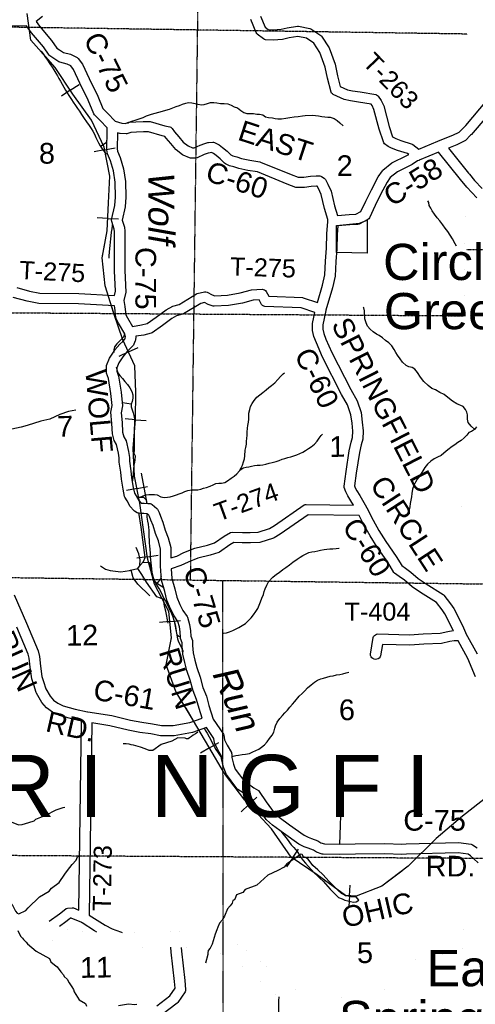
# Model space of a CAD drawing. Header units: feet. Extents: x -155 to 2562643, y -56 to 364810.
# Tile 75 of 121: x 2445731 to 2454557, y 287517 to 306571. Entities that reach past the tile are written whole.
import ezdxf
from ezdxf.enums import TextEntityAlignment as Align

# ---------------------------------------------------------------- set-up
doc = ezdxf.new("R2010")
doc.units = ezdxf.units.FT
doc.header["$MEASUREMENT"] = 0
for name, pattern in [('HIDDEN', [0.375, 0.25, -0.125]), ('HIDDEN2', [0.1875, 0.125, -0.0625]), ('water', [0])]:
    doc.linetypes.add(name, pattern=pattern)
for name, color, linetype in [('COUNTY-RD', 7, 'Continuous'), ('CR-TEXT', 7, 'Continuous'), ('HTEXT', 3, 'Continuous'), ('INCORPORATED', 3, 'Continuous'), ('MTEXT', 2, 'Continuous'), ('RAILROAD', 6, 'Continuous'), ('SECTION', 8, 'HIDDEN2'), ('SECTION-TEXT', 8, 'Continuous'), ('STATE-RT', 2, 'Continuous'), ('STREET-RURAL', 14, 'Continuous'), ('TOWNSHIP', 9, 'HIDDEN'), ('TR-TEXT', 6, 'Continuous'), ('TWP-RD', 6, 'Continuous'), ('WATER-TEXT', 1, 'Continuous'), ('WATERWAY', 14, 'water')]:
    doc.layers.add(name, color=color, linetype=linetype)
doc.styles.add('ARIAL', font='arial.ttf')

msp = doc.modelspace()

# ---------------------------------------------------------------- linework, layer by layer
at = {"layer": 'COUNTY-RD'}
for points in [[(2446174.06, 306632.95), (2446047.83, 306532.96), (2446116.34, 306443.16), (2446349.08, 306166.02), (2446452.13, 306021.39), (2446505.5, 305985.26), (2446580.34, 305936.34), (2446716.45, 305900.9), (2446845.75, 305839.39), (2446865.52, 305822.7), (2446945.88, 305708.27), (2447076.77, 305431.25), (2447243.04, 305093.14), (2447339.61, 304851.58), (2447434.21, 304762.3), (2447577.58, 304606.76), (2447709.36, 304567.26), (2447775.93, 304563.07), (2447846.1, 304584.48), (2447978.94, 304596.09), (2448125.94, 304601.18), (2448246.85, 304599.32), (2448259.51, 304597.5), (2448539.51, 304519.72), (2448639.28, 304495.81), (2448656.29, 304488.19), (2448671.59, 304477.57), (2448684.67, 304464.3), (2448727.3, 304400.98), (2448812.14, 304306.13), (2448898.61, 304200.88), (2448993.48, 304127.64), (2449076.55, 304091.83), (2449113.51, 304089.81), (2449227.75, 304143.92), (2449318.6, 304176.36), (2449378.72, 304193.91), (2449390.29, 304195.86), (2449472.09, 304199.95), (2449488.09, 304198.17), (2449503.59, 304193.86), (2449582.61, 304157.45), (2449592.18, 304151.67), (2449659.46, 304099.95), (2449749.65, 304023.55), (2449820.61, 303953.58), (2449862.96, 303935.33), (2449936.91, 303916.05), (2450028.1, 303886.33), (2450189, 303849.5), (2450385.88, 303819.06)], [(2447565.6, 301231.92), (2447584.62, 301314.44), (2447568.69, 301709.1), (2447564.8, 302092.33), (2447566.65, 302292.84), (2447564.95, 302470.1), (2447562.46, 302516.91), (2447513.23, 302668.58), (2447512, 302695.51), (2447575.45, 302976.58), (2447585.12, 303139.05), (2447579.19, 303425.57), (2447548.3, 303643.96), (2447489.76, 303838.69), (2447432.36, 303974.32), (2447419.9, 304055.16), (2447428.06, 304442.11), (2447425.48, 304476.68), (2447291.87, 304621.64), (2447178.38, 304728.74), (2447166.13, 304746.75), (2447060.18, 305011.76), (2446896.61, 305344.39), (2446772.36, 305607.35), (2446724.4, 305675.64), (2446647.68, 305712.14), (2446506.24, 305748.97), (2446491.4, 305755.54), (2446394.72, 305818.74), (2446317.68, 305870.9), (2446304.89, 305883.39), (2446190.81, 306043.49), (2445960.17, 306318.13), (2445859.96, 306449.47), (2444254.47, 306420.17)], [(2453462.2, 304063.44), (2453830.85, 304219.11), (2453832.22, 304219.65), (2453842.18, 304224.1), (2453844.33, 304224.44), (2454118.36, 304332.9), (2454244.01, 304393.15), (2454341.11, 304491.93), (2454341.13, 304491.94), (2454370.02, 304521.33), (2454778.01, 305005.3), (2455385.35, 305692.64)], [(2454929.43, 304874.62), (2454518, 304386.58), (2454483.74, 304351.72), (2454465.29, 304332.95), (2454368.25, 304234.25), (2454354.12, 304224.15), (2454198.5, 304149.52), (2454034.47, 304084.6)], [(2451638.09, 302915.67), (2451572.01, 303186.15), (2451520.57, 303301.65), (2451496.21, 303346.92), (2451478.46, 303347.19), (2451378.92, 303341.37), (2451245.36, 303326.44), (2451099.55, 303323.46), (2451081.14, 303326.54), (2450915.47, 303387.36), (2450337.81, 303624.11), (2450151.36, 303652.94), (2449974.69, 303693.39), (2449880.65, 303724.03), (2449797.77, 303745.64), (2449715.65, 303781.03), (2449700.19, 303791.44), (2449614.61, 303875.83), (2449533.81, 303944.27), (2449483.64, 303982.85), (2449449.51, 303998.57), (2449417.87, 303996.99), (2449380.3, 303986.02), (2449304.38, 303958.92), (2449168.69, 303894.64), (2449152.73, 303890.11), (2449136.22, 303888.27), (2449039.03, 303893.58), (2449021.84, 303897.62), (2448896.99, 303951.44), (2448886.19, 303957.8), (2448762.96, 304052.94), (2448754.85, 304060.8), (2448660.28, 304175.92), (2448569.06, 304277.9), (2448545.72, 304312.57), (2448489.43, 304326.06), (2448224.54, 304399.64), (2448127.86, 304401.12), (2447991.11, 304396.39), (2447884.4, 304387.06), (2447808.33, 304363.86), (2447790.44, 304361.76), (2447679.64, 304368.74), (2447668.39, 304370.75), (2447626.86, 304383.2), (2447620.22, 304068.39), (2447626.24, 304029.37), (2447678.17, 303906.66), (2447744.2, 303687), (2447778.89, 303441.71), (2447785.24, 303135.17), (2447774.13, 302948.44), (2447716.1, 302691.39), (2447760.8, 302553.69), (2447764.89, 302476.36), (2447766.65, 302292.88), (2447764.8, 302092.43), (2447768.65, 301714.15), (2447785.54, 301295.68), (2447748.81, 301136.33), (2447749.24, 301134.23), (2447749.19, 301133.44), (2447749.2, 301133.4), (2447770.31, 301022.38), (2447786.3, 300859.88), (2447821.14, 300800.87), (2447914.17, 300636.35)], [(2450385.88, 303819.06), (2450397.24, 303815.9), (2450987.89, 303573.82), (2451123.62, 303523.99), (2451232.18, 303526.22), (2451361.98, 303540.73), (2451474.16, 303547.27), (2451543.09, 303546.22), (2451561.21, 303542.55), (2451578.36, 303535.62), (2451629.79, 303502.77), (2451642.37, 303491.33), (2451652.84, 303477.93), (2451700.23, 303389.84), (2451762.03, 303251.09), (2451831.41, 302967.12), (2451885.18, 302780.61), (2452111.57, 302800.73), (2452241.32, 302807.1), (2452342.08, 302860.37), (2452433.85, 303060.13), (2452544.44, 303277.31), (2452676.17, 303528.31), (2452757.22, 303646.89), (2452766.97, 303657.49), (2452940.95, 303799.25), (2453232.81, 303940.15), (2453266.3, 303962.15)], [(2453840.58, 304006.12), (2453469.91, 303849.6), (2453468.44, 303848.62), (2453459.63, 303845.26), (2453440, 303836.97), (2453331.62, 303765.77), (2453049.06, 303629.35), (2452910.1, 303516.13), (2452847.85, 303425.06), (2452722.1, 303185.45), (2452613.91, 302972.98), (2452505.1, 302736.12), (2452491.89, 302718.69), (2452475.2, 302704.51), (2452305.44, 302614.77), (2452284.28, 302608.97), (2452125.33, 302601.17), (2451895.22, 302580.73), (2451883.35, 302415.47), (2451871.15, 302137.21), (2451856.3, 301888.28), (2451843.57, 301607.42), (2451793.28, 301381.77), (2451662.64, 300951.61), (2451662.54, 300950.08), (2451660.15, 300942.99), (2451601.32, 300668.79), (2451601.29, 300582.25), (2451622.65, 300500.85), (2451664.39, 300389.71), (2451777.05, 300127.49), (2452143.4, 299411.34), (2452265.7, 299197.23), (2452342.49, 298970.2), (2452367.99, 298782.45), (2452382.17, 298616.08), (2452376.7, 298453.03), (2452344.43, 298343.92), (2452313.17, 298193.32), (2452250.44, 297796.78), (2452217.83, 297551.67), (2452232.44, 297512.96), (2452263.4, 297452.59), (2452318.21, 297365.56), (2452448.29, 297137.33), (2452448.57, 297137.04), (2452450.88, 297132.91), (2452452.2, 297131.27), (2452455.79, 297124.17), (2452461.12, 297114.82), (2452461.23, 297114.41), (2452461.42, 297114.07), (2452461.94, 297112.02), (2452575.24, 296888.07), (2452689.38, 296684.75), (2452823.68, 296475.31), (2453026.65, 296180.8), (2453136.05, 296005.29), (2453201.78, 295956.61), (2453306.52, 295880.54), (2453451.84, 295754.97), (2453606.13, 295652.46), (2453933.33, 295445.18), (2453946.26, 295433.39), (2454074.42, 295267.25)], [(2451700.88, 302666.83), (2451700.88, 302666.85), (2451701.25, 302672), (2451700.8, 302677.07), (2451702.19, 302685), (2451702.67, 302691.68), (2451699.56, 302702.47), (2451638.09, 302915.67)], [(2451497.84, 301097.21), (2451599.72, 301432.66), (2451644.57, 301633.9), (2451656.57, 301898.77), (2451671.41, 302147.54), (2451683.67, 302427.02), (2451700.88, 302666.83)], [(2447671.35, 300289.24), (2447730.66, 300345.01), (2447768.57, 300387.54), (2447775.68, 300405.7), (2447778.09, 300434.95), (2447766.41, 300491.34), (2447647.96, 300700.81), (2447597.29, 300786.64), (2447590.5, 300807.42), (2447572.15, 300993.85), (2447564.97, 301031.61)], [(2452146.89, 298924.28), (2452082.44, 299114.83), (2451967.44, 299316.15), (2451595.94, 300042.38), (2451478.79, 300315.04), (2451431.81, 300440.15), (2451401.29, 300556.47), (2451401.32, 300690.03), (2451447.08, 300903.26)], [(2447764.52, 297344.52), (2447733.58, 297482.46), (2447700.57, 297680.5), (2447687.78, 297816.37), (2447655.06, 298009.03), (2447655.46, 298089.73), (2447644.8, 298179.53), (2447603.51, 298348.24), (2447560.28, 298426.79), (2447526.31, 298556.39), (2447515.86, 298759.01), (2447496.63, 298974.35), (2447519.78, 299106.52), (2447496.34, 299337.87), (2447449.82, 299625.41), (2447415.9, 299732.77), (2447410.81, 299858.83), (2447414.41, 299879.7), (2447471.44, 300021.89), (2447560.63, 300159.01), (2447563.69, 300165.29), (2447567.78, 300170), (2447571.17, 300175.21), (2447576.35, 300179.87), (2447671.35, 300289.24)], [(2447978.95, 300444), (2447979.19, 300440.04), (2447973.2, 300367.4), (2447969.91, 300353.2), (2447945.02, 300289.64), (2447935.72, 300274.49), (2447874.09, 300205.34), (2447815.71, 300150.46), (2447727.87, 300049.32), (2447649.78, 299929.26), (2447611.94, 299834.93), (2447614.66, 299767.53), (2447644.92, 299671.76), (2447694.72, 299363.95), (2447721.54, 299099.21), (2447698.19, 298965.85), (2447715.4, 298773.06), (2447724.99, 298587.21), (2447747.46, 298501.49), (2447791.49, 298421.48), (2447841.96, 298215.23), (2447855.52, 298101.06), (2447855.14, 298025.4), (2447886.2, 297842.53), (2447899.03, 297706.34), (2447929.94, 297520.82), (2447954.57, 297411.01), (2447986.66, 297356.15), (2448036.29, 297266.9), (2448076.66, 297219.78), (2448084.53, 297215.02), (2448088.71, 297214.37), (2448141.72, 297217.35), (2448214.76, 297210.26), (2448255.71, 297208.53), (2448278.18, 297202.2), (2448298.58, 297190.88), (2448344.6, 297148.93), (2448385.5, 297114.25), (2448397.93, 297098.48), (2448429.75, 297035.4), (2448458.42, 296960.68), (2448506.41, 296847.28), (2448549.96, 296694.35), (2448607.42, 296546.11), (2448657.46, 296353.7), (2448660.82, 296190.55), (2448660.73, 296154.66)], [(2452194.27, 297179.11), (2452146.63, 297262.7), (2452089.46, 297353.47), (2452049.32, 297431.76), (2452017.45, 297516.18), (2452014.62, 297540.82), (2452052.52, 297825.6), (2452116.37, 298229.28), (2452150.29, 298392.68), (2452177.67, 298485.26), (2452181.89, 298610.92), (2452169.13, 298760.49), (2452146.89, 298924.28)], [(2445627.32, 295441.57), (2445860.8, 294894.76), (2446089.09, 294354.36), (2446114.37, 294248.44), (2446134.7, 294062.94), (2446159.74, 293861.77), (2446193.25, 293762.31), (2446235.42, 293622.57), (2446319.94, 293476.88), (2446387.84, 293400.17), (2446468.9, 293341.8), (2446574.02, 293291.78), (2446805.7, 293227.84), (2447042.18, 293179.38), (2447045.9, 293179.33), (2447052.8, 293177.38), (2447516.29, 293105.04), (2447877.98, 293017.72), (2448094.2, 292975.06), (2448301.94, 292945.37), (2448476.17, 292914.14), (2448704.08, 292911.38), (2449025.41, 292971.22), (2449264.11, 293055.49), (2449205.21, 293240.11), (2449158.42, 293414.28), (2449090.85, 293585.38), (2449036.29, 293790.07), (2448968.18, 293977.79), (2448929.67, 294131.19), (2448892.57, 294291.24), (2448880.68, 294453.68), (2448879.46, 294511.92), (2448848.52, 294597.21), (2448845.54, 294612.43), (2448841.14, 294726.67), (2448826.89, 294819.92), (2448794.79, 294925.86), (2448721.65, 295032.87), (2448650.05, 295171.35), (2448584.1, 295334.38), (2448545.6, 295506.64), (2448481.13, 295722.99), (2448461.51, 295998.04), (2448461.17, 295999.1), (2448461.04, 296001.78), (2448460.36, 296004.33), (2448460.38, 296013.81), (2448459.71, 296023.27), (2448459.91, 296024.32), (2448459.86, 296025.4), (2448460.42, 296028.01), (2448460.82, 296188.73), (2448457.98, 296326.1), (2448416.76, 296484.6), (2448360.14, 296630.69), (2448317.43, 296780.67), (2448272.92, 296885.85), (2448246.64, 296954.33), (2448233.02, 296981.32), (2448212.52, 296998.71), (2448199.23, 297010.82), (2448137.64, 297016.81), (2448078.82, 297013.49), (2448024.59, 297021.95), (2448006.25, 297028.63), (2447952.59, 297061.08), (2447940.43, 297071.39), (2447871.29, 297152.08), (2447812.92, 297257.05), (2447770.18, 297330.13), (2447764.52, 297344.52)], [(2452517.86, 296581.72), (2452398.73, 296793.92), (2452305.82, 296977.57)], [(2454126.5, 294759.53), (2453968.01, 295071.24), (2453913.5, 295148.42), (2453804.01, 295290.35), (2453497.26, 295484.68), (2453330.63, 295595.38), (2453182.16, 295723.68), (2453083.5, 295795.33), (2452994.16, 295861.5), (2452981.37, 295875.36), (2452859.36, 296071.09), (2452657.12, 296364.55), (2452517.86, 296581.72)], [(2448665.72, 295946.14), (2448679.07, 295759.09), (2448739.26, 295557.07), (2448775.68, 295394.1), (2448831.97, 295254.96), (2448893.69, 295135.6), (2448972.9, 295019.7), (2448979.52, 295005.89), (2449022.43, 294864.26), (2449040.56, 294745.69), (2449044.5, 294643.46), (2449075.9, 294556.91), (2449078.91, 294540.78), (2449080.52, 294463.07), (2449090.91, 294321.3), (2449124.09, 294178.13), (2449159.68, 294036.4), (2449227.29, 293850.04), (2449281.13, 293648.07), (2449348.62, 293477.16), (2449397.15, 293296.48), (2449479.72, 293037.69), (2449678.06, 292745.67), (2449686.3, 292724.4), (2449699.32, 292633.55), (2449725.99, 292585.81), (2449748.85, 292532.75), (2449831.05, 292389.83), (2449836.87, 292374.12), (2449839.99, 292357.68), (2449841.29, 292295.32), (2449870.63, 292165.85), (2449907.75, 292064.62), (2449986.87, 291960.41), (2450086.96, 291830.46), (2450172.28, 291775.95), (2450266.36, 291706.75), (2450356.63, 291653.27), (2450372.74, 291638.11), (2450508.55, 291437.69), (2450657.5, 291223.45), (2450755.25, 291139.9), (2450956.74, 290988.52), (2451240.78, 290787.82), (2451321.49, 290749.42), (2451386.49, 290726.03), (2451509.45, 290678.34), (2451566.67, 290642.42), (2451632.9, 290619.42), (2451931.3, 290617.95), (2452231.88, 290622.32), (2452806.63, 290627.14), (2453131.32, 290616.48), (2453218.34, 290620.37), (2454233.19, 290647.13), (2454475.55, 290616.15), (2454490.82, 290611.66), (2454505.19, 290604.81), (2454590.24, 290546.16)], [(2454074.42, 295267.25), (2454139.73, 295174.79), (2454307.56, 294844.7), (2454366.36, 294709.01), (2454366.37, 294709), (2454368.17, 294704.84), (2454370.66, 294701.05), (2454372.91, 294694.23), (2454591.34, 294299.18)], [(2446930.23, 292998.16), (2446758.96, 293033.26), (2446503.91, 293103.66), (2446366.67, 293168.96), (2446252.86, 293250.91), (2446156.95, 293359.27), (2446053.64, 293537.35), (2446049.01, 293548.02), (2446002.7, 293701.48), (2445963.76, 293817.04), (2445936.05, 294039.69), (2445916.93, 294214.2), (2445898.41, 294291.8), (2445676.72, 294816.57)], [(2454561.61, 293853.33), (2454411.1, 294211.83), (2454222.07, 294553.71)], [(2454613.09, 290253.66), (2454529.96, 290331.26), (2454466.01, 290388.88), (2454418.2, 290421.86), (2454223.09, 290446.79), (2453225.44, 290420.49), (2453132.51, 290416.34), (2452804.18, 290427.12), (2452234.18, 290422.34), (2451932.27, 290417.95), (2451607.05, 290419.54), (2451590.77, 290422.33), (2451479.59, 290460.94), (2451419.31, 290498.78), (2451316.46, 290538.67), (2451244.47, 290564.58), (2451139.38, 290614.58), (2450838.94, 290826.86), (2450630.09, 290983.78), (2450512.89, 291083.95), (2450504.29, 291093.46), (2450343.65, 291324.51), (2450225.92, 291498.24), (2450155.86, 291539.75), (2450059.06, 291610.95), (2449957.25, 291676), (2449944.47, 291687.71), (2449827.99, 291838.92), (2449734.87, 291961.59), (2449727.71, 291974.68), (2449678.43, 292109.08), (2449641.75, 292270.9), (2449640.74, 292319.56), (2449569.73, 292443.03), (2449546.37, 292497.24), (2449511.17, 292560.25), (2449505.28, 292577.69), (2449493.22, 292661.86), (2449349.45, 292873.52), (2449077.31, 292777.44), (2448721.35, 292711.16), (2448457.18, 292714.36), (2448270.13, 292747.89), (2448060.67, 292777.82), (2447835.13, 292822.32), (2447477.33, 292908.7), (2447129.76, 292962.95)]]:
    msp.add_lwpolyline(points, dxfattribs=at)
at = {"layer": 'INCORPORATED'}
msp.add_lwpolyline([(2452459.87, 302689.84), (2452459.87, 302050.43), (2451865.06, 302065.3), (2451865.06, 302585.75), (2452311.16, 302630.36), (2452459.87, 302689.84)], dxfattribs=at)
at = {"layer": 'RAILROAD'}
for p, q in [((2446710.46, 305203.86), (2446884.14, 305317.87)), ((2446710.46, 305203.86), (2446538.56, 305091.02)), ((2447375.79, 304052.35), (2447174.03, 304012.65)), ((2447375.79, 304052.35), (2447579.64, 304092.47)), ((2447437.07, 302725.22), (2447231.68, 302735.09)), ((2447437.07, 302725.22), (2447644.6, 302715.24)), ((2447838.13, 300140.43), (2447651.16, 300054.85)), ((2447838.13, 300140.43), (2448027.04, 300226.9)), ((2447976.85, 298830.03), (2447771.91, 298846.9)), ((2447976.85, 298830.03), (2448183.91, 298812.99)), ((2448004.08, 297499.4), (2447802.4, 297459.29)), ((2448004.08, 297499.4), (2448207.85, 297539.92)), ((2448204.94, 296177.24), (2448001.51, 296147.29)), ((2448204.94, 296177.24), (2448410.49, 296207.51)), ((2448640.83, 294927.75), (2448436.1, 294908.59)), ((2448640.83, 294927.75), (2448847.69, 294947.1)), ((2449410.22, 292477.31), (2449232.62, 292373.67)), ((2449410.22, 292477.31), (2449589.66, 292582.04)), ((2450172.59, 291382.49), (2450021.48, 291243.03)), ((2450172.59, 291382.49), (2450325.27, 291523.4)), ((2451012.96, 290347.36), (2451129.12, 290519.61)), ((2451012.96, 290347.36), (2450897.99, 290176.87)), ((2452119.57, 289615.79), (2452134.72, 289822.99)), ((2452119.57, 289615.79), (2452104.57, 289410.7))]:
    msp.add_line(p, q, dxfattribs=at)
at = {"layer": 'RAILROAD', "const_width": 0.08}
for points in [[(2445874.37, 306693.43), (2445948.33, 306172.83), (2446420.07, 305646.22), (2446757.88, 305131.62), (2447119.68, 304625.03), (2447365.54, 304104.43), (2447475.48, 303545.78), (2447451.49, 303025.18), (2447425.51, 302484.56), (2447327.56, 301963.95), (2447389.53, 301421.32), (2447555.43, 300886.71), (2447729.34, 300378.12), (2447961.21, 299871.53), (2447983.19, 299362.94), (2447977.2, 298834.33), (2447931.22, 298275.68), (2447957.21, 297735.06), (2448061.15, 297212.45), (2448127.11, 296705.86), (2448209.07, 296149.22), (2448342.99, 295648.64), (2448622.84, 295120.03), (2448670.81, 294607.43), (2448568.87, 294086.83), (2448756.76, 293568.23), (2449100.57, 293005.58), (2449396.4, 292501), (2449700.23, 291980.39), (2450092.02, 291469.8), (2450605.73, 290913.16), (2450987.51, 290364.52), (2451495.23, 290022.13), (2452039.24, 289621.66), (2452253.34, 289595.63)], [(2452246.01, 289606.54), (2452749.04, 289802.94), (2453259.1, 290187.32), (2453801.22, 290725.86), (2454307.32, 291156.29), (2454809.42, 291548.69), (2455317.53, 291784.92), (2455387.54, 291826.97)]]:
    msp.add_lwpolyline(points, dxfattribs=at)
at = {"layer": 'RAILROAD'}
for points in [[(2454809.42, 291548.69), (2454307.32, 291156.29), (2453801.22, 290725.86), (2453259.1, 290187.32), (2452749.04, 289802.94), (2452246.01, 289606.54), (2452246.01, 289606.54), (2452039.24, 289621.66), (2451495.23, 290022.13), (2450987.51, 290364.52), (2450605.73, 290913.16), (2450092.02, 291469.8), (2449700.23, 291980.39), (2449396.4, 292501), (2449100.57, 293005.58), (2448756.76, 293568.23), (2448568.87, 294086.83), (2448670.81, 294607.43), (2448622.84, 295120.03), (2448342.99, 295648.64), (2448209.07, 296149.22), (2448127.11, 296705.86), (2448061.15, 297212.45), (2447957.21, 297735.06), (2447931.22, 298275.68), (2447977.2, 298834.33), (2447983.19, 299362.94), (2447961.21, 299871.53), (2447729.34, 300378.12), (2447555.43, 300886.71), (2447389.53, 301421.32), (2447327.56, 301963.95), (2447425.51, 302484.56), (2447451.49, 303025.18), (2447475.48, 303545.78), (2447365.54, 304104.43), (2447119.68, 304625.03), (2446757.88, 305131.62), (2446420.07, 305646.22), (2445948.33, 306172.83), (2445874.37, 306693.43)], [(2447333.38, 301994.9), (2447425.51, 302484.56), (2447451.49, 303025.18), (2447475.48, 303545.78), (2447365.54, 304104.43), (2447119.68, 304625.03), (2446757.88, 305131.62), (2446420.07, 305646.22), (2446140.08, 305958.78)], [(2448667.67, 294591.39), (2448670.81, 294607.43), (2448622.84, 295120.03), (2448342.99, 295648.64), (2448209.07, 296149.22), (2448127.11, 296705.86), (2448061.15, 297212.45), (2447957.21, 297735.06), (2447931.22, 298275.68), (2447977.2, 298834.33), (2447983.19, 299362.94), (2447961.21, 299871.53), (2447729.34, 300378.12), (2447555.43, 300886.71), (2447508.22, 301038.85)], [(2453136.45, 290094.89), (2452749.04, 289802.94), (2452246.01, 289606.54), (2452039.24, 289621.66), (2451495.23, 290022.13), (2450987.51, 290364.52), (2450605.73, 290913.16), (2450092.02, 291469.8), (2449700.23, 291980.39), (2449396.4, 292501), (2449100.57, 293005.58), (2448954.31, 293244.94)]]:
    msp.add_lwpolyline(points, dxfattribs=at)
at = {"layer": 'SECTION'}
for points in [[(2449271.11, 313962.23), (2449034.16, 295728.29)], [(2454405.1, 306292.08), (2438445.78, 306532.1)], [(2454385.27, 302125.7), (2486902.94, 301965.24)], [(2438341.77, 300948.19), (2454335.94, 300841.08)], [(2439431.74, 295858.22), (2455082.51, 295646.45)], [(2449675.16, 279875.65), (2449667.53, 295719.72)], [(2454919.46, 290336.46), (2433893.77, 290465.75)]]:
    msp.add_lwpolyline(points, dxfattribs=at)
at = {"layer": 'STATE-RT', "color": 2, "linetype": 'Continuous', "const_width": 0.05}
for points in [[(2446302.45, 289125.68), (2446211.04, 289176.56), (2446107.43, 289250.62), (2445991.41, 289348.51), (2445861.36, 289470.95), (2445672.2, 289642.84)], [(2448659.29, 288619.4), (2448585.65, 288619.03), (2448328.85, 288615.25), (2448133.27, 288610.37), (2447878.49, 288604.59), (2447622.16, 288606.89), (2447400.54, 288607.66), (2447204.4, 288612.86), (2447059.39, 288616.86), (2446922.97, 288625.52), (2446756.54, 288648.32), (2446629.76, 288670.04), (2446515.22, 288699.11), (2446420.19, 288729.26), (2446312.5, 288774.24), (2446190.03, 288844.91), (2446050.36, 288922.66), (2445923.17, 289013.56), (2445791.71, 289124.49), (2445657.64, 289250.71)], [(2454597.09, 289273.71), (2454555.3, 289196.21), (2454509.77, 289128.36), (2454457.84, 289063.16), (2454400.67, 289010.64), (2454333.51, 288963.86), (2454260.36, 288919.58), (2454165.66, 288870.47), (2454081.08, 288833.45), (2453998.46, 288811.48), (2453896.97, 288787.74), (2453811.35, 288775.27), (2453690.58, 288757.83), (2453518.72, 288740.55), (2453360.54, 288700.82), (2453254.16, 288655.03), (2453158.96, 288607.95), (2453048.62, 288535.84), (2452959.44, 288465.7), (2452876.73, 288378.23), (2452768.89, 288254.61), (2452667.03, 288131.17), (2452548.7, 287987.3), (2452487.75, 287918.99), (2452420.22, 287854.81), (2452350.12, 287799.75), (2452299.37, 287769.53), (2452238.17, 287741.06), (2452108.73, 287697.52), (2451991.52, 287649.35), (2451896.81, 287623.74), (2451804.46, 287606.63), (2451732.13, 287600.74), (2451629.11, 287606.21), (2451536.2, 287617.58), (2451433.09, 287636.28), (2451342.13, 287659.35), (2451256.04, 287692.36), (2451165.45, 287736.9), (2451064.02, 287798.93), (2450968.78, 287874.75), (2450837.47, 287975.16), (2450673.14, 288117.25), (2450537.47, 288229.01), (2450388.52, 288349.87), (2450250.16, 288460.13), (2450107.97, 288565.64), (2449989.99, 288646.13), (2449853.06, 288720.58), (2449746.49, 288776.31), (2449627.75, 288820.03), (2449493.23, 288859.13), (2449379.86, 288884.06), (2449250.37, 288901.56), (2449112.83, 288914.57), (2448953.27, 288916.37), (2448793.79, 288920.09), (2448582.67, 288919.01), (2448322.91, 288915.19), (2448126.13, 288910.29), (2447876.43, 288904.63), (2447716.29, 288906.06)], [(2447224.34, 288912.44), (2447212.52, 288912.76), (2447073.03, 288916.6), (2446952.87, 288924.22), (2446802.24, 288944.86), (2446692.08, 288963.74), (2446597.54, 288987.73), (2446523.55, 289011.2), (2446500.09, 289021)], [(2454588.73, 288776.04), (2454497.09, 288712.2), (2454407.26, 288657.82), (2454295, 288599.59), (2454180.34, 288549.43), (2454071.2, 288520.4), (2453952.87, 288492.72), (2453854.41, 288478.37), (2453727.04, 288459.99), (2453570.54, 288444.25), (2453457, 288415.74), (2453380.06, 288382.61), (2453308.04, 288346.99), (2453223.74, 288291.9), (2453162.26, 288243.54), (2453098.85, 288176.49), (2452997.67, 288060.49), (2452898.57, 287940.41), (2452776.56, 287792.06), (2452703.37, 287710.05), (2452616.64, 287627.61), (2452520.22, 287551.89), (2452439.77, 287503.97)], [(2450757.52, 287658.63), (2450648.07, 287742.32), (2450479.62, 287887.97), (2450347.59, 287996.75), (2450200.52, 288116.07), (2450067.24, 288222.29), (2449933.97, 288321.18), (2449833.41, 288389.79), (2449711.88, 288455.86), (2449624.65, 288501.49), (2449533.95, 288534.87), (2449419.05, 288568.27), (2449327.46, 288588.42), (2449216.15, 288603.46), (2449096.99, 288614.73), (2448948.09, 288616.41), (2448860.16, 288618.46)]]:
    msp.add_lwpolyline(points, dxfattribs=at)
at = {"layer": 'STREET-RURAL'}
for points in [[(2448197.23, 297206.03), (2448092.84, 297793.81)], [(2447861.1, 295914.4), (2447876.55, 295917.06), (2448017.81, 295952.02), (2448070.37, 296021.25), (2448127.01, 296086.55), (2448159.37, 296165.38), (2448083.26, 296751.12), (2448041.51, 297031.04)], [(2448058.81, 296006.03), (2448066.38, 296117.38), (2448037.91, 296237.06), (2447989.48, 296354.33)], [(2447298.91, 295999.44), (2447394.14, 295939.25), (2447486.67, 295913.08), (2447691.23, 295885.2), (2447861.1, 295914.4)], [(2448252.79, 295419.64), (2448022.07, 295649.44), (2447929.54, 295771.82), (2447892.54, 295921.02)], [(2448607.63, 294893.73), (2448560.85, 295125.28), (2448538.91, 295219.04), (2448514.19, 295350.83), (2448455.72, 295373.68), (2448385.14, 295402.31), (2448189.31, 295684.93), (2448100.21, 295835.44), (2448016.52, 295951.7)], [(2448117.46, 296075.54), (2448245.4, 296066.92), (2448263.84, 295949.04), (2448283.74, 295857.24), (2448326.24, 295735.84), (2448385.62, 295668.91), (2448520.24, 295584.1)], [(2448396.44, 295662.09), (2448461.92, 295750.64), (2448478.24, 295800.1)], [(2451934.78, 290611.15), (2451964.65, 291538.88)]]:
    msp.add_lwpolyline(points, dxfattribs=at)
at = {"layer": 'TOWNSHIP', "const_width": 0.03, "flags": 128}
msp.add_lwpolyline([(2455009.22, 279887.93), (2454910.37, 291395.09), (2455132.7, 296885.91), (2455132.7, 296885.91), (2454285.84, 296890.94), (2454621.89, 323381.77), (2454621.89, 323381.77), (2454632.61, 328014.9)], dxfattribs=at)
at = {"layer": 'TWP-RD'}
for points in [[(2450397.53, 306640.79), (2450485.13, 306428.13), (2450542.77, 306381.94), (2450641.72, 306377.48), (2450795.76, 306385.12), (2450914.55, 306413.66), (2451115.14, 306444.23), (2451132.39, 306443.87), (2451351.13, 306401.05), (2451369.09, 306393.74), (2451565.7, 306265.02), (2451580.46, 306250.18), (2451727.06, 306023.63), (2451843.68, 305706.84), (2451887.49, 305484.46), (2451941.94, 305278.12), (2452078.32, 305216.53), (2452177.2, 305195), (2452323.42, 305173.34), (2452627.33, 305121.44), (2452645.92, 305114.28), (2452662.71, 305103.61), (2452677.08, 305089.84), (2452735.31, 305006.16), (2452781.54, 304900.56), (2452885.94, 304506.91), (2452952.05, 304306.98), (2452976.06, 304289.47), (2453015.26, 304269.76), (2453114.61, 304230.09), (2453330.7, 304161.33), (2453346.27, 304153.16), (2453462.2, 304063.44)], [(2453266.3, 303962.15), (2453244.81, 303978.78), (2453047.12, 304041.69), (2452933.12, 304087.2), (2452871.52, 304118.17), (2452799.87, 304170.43), (2452785.95, 304185.87), (2452775.51, 304203.84), (2452694.16, 304449.83), (2452592.16, 304834.44), (2452559.95, 304908.01), (2452542.55, 304933.02), (2452291.94, 304975.82), (2452141.23, 304998.14), (2452015.19, 305025.59), (2451806.08, 305120.03), (2451788.27, 305133.47), (2451773.86, 305150.5), (2451763.56, 305170.27), (2451692.49, 305439.56), (2451650.52, 305652.62), (2451547.06, 305933.65), (2451429.71, 306115), (2451284.01, 306210.39), (2451119.52, 306242.59), (2450953.05, 306217.22), (2450824.33, 306186.29), (2450642.17, 306177.26), (2450490.65, 306184.09), (2450470.24, 306189.41), (2450451.39, 306198.88), (2450333.37, 306293.45), (2450322.18, 306306.03), (2450313.24, 306320.32), (2450208.91, 306573.58)], [(2454584.56, 303124.78), (2454391.12, 303327.79), (2454270.32, 303476.63), (2453840.58, 304006.12)], [(2454034.47, 304084.6), (2454425.62, 303602.66), (2454442.2, 303582.23), (2454541.4, 303459.99), (2454687.17, 303307.01)], [(2445676.21, 301385.57), (2445923.57, 301319.9), (2446122.21, 301280.54), (2446875.39, 301272.12), (2447565.6, 301231.92)], [(2447914.17, 300636.35), (2448093.8, 300664.2), (2448203.46, 300693.24), (2448377.95, 300812), (2448566.84, 300959.13), (2448696.03, 301029.6), (2448817.34, 301059.67), (2449156.47, 301263.27), (2449170.07, 301268.92), (2449310.99, 301304.39), (2449336.61, 301304.18), (2449361.35, 301297.52), (2449456.83, 301243.13), (2449509.73, 301228.4), (2449757.37, 301240.82), (2450004.22, 301282.45), (2450223.5, 301340.13), (2450427.72, 301355.47), (2450450.34, 301351.98), (2450471.58, 301343.48), (2450490.35, 301330.4), (2450505.69, 301313.41), (2450558.74, 301217.81), (2451210.17, 301192), (2451224.23, 301189.41), (2451497.84, 301097.21)], [(2447564.97, 301031.61), (2446868.46, 301072.18), (2446101.47, 301080.76), (2445878.42, 301124.96), (2445607.01, 301197.01)], [(2451180.75, 300993.01), (2450481.75, 301020.7), (2450457.11, 301028.21), (2450435.18, 301041.71), (2450417.38, 301060.34), (2450367.43, 301150.38), (2450256.71, 301142.06), (2450046.37, 301086.73), (2449779.09, 301041.66), (2449495.51, 301027.43), (2449479.49, 301029.21), (2449379.35, 301057.09), (2449308.41, 301097.5), (2449240.39, 301080.38), (2448901.03, 300876.64), (2448887.25, 300870.95), (2448769.17, 300841.68), (2448676.9, 300791.35), (2448495.78, 300650.27), (2448294.83, 300513.5), (2448279.4, 300506.46), (2448134.84, 300468.18), (2447978.95, 300444)], [(2451447.08, 300903.26), (2451180.75, 300993.01)], [(2448660.73, 296154.66), (2448775.1, 296191.53), (2448912.92, 296259.21), (2449122.98, 296341.27), (2449367.41, 296403.27), (2449505.12, 296445.26), (2449694.58, 296576.92), (2449816.88, 296648.36), (2449844.27, 296655.29), (2450045.14, 296648.7), (2450195.28, 296647.86), (2450348.08, 296654.64), (2450570.53, 296722.02), (2450664.24, 296783.89), (2451243.91, 297179.77), (2451262.83, 297187.66), (2451282.95, 297191.54), (2452194.27, 297179.11)], [(2452305.82, 296977.57), (2451322.11, 296990.99), (2450775.74, 296617.85), (2450662.5, 296543.09), (2450649.38, 296536.93), (2450382.03, 296455.96), (2450199.16, 296447.84), (2450041.3, 296448.72), (2449880.65, 296453.99), (2449802.25, 296408.2), (2449599.96, 296267.62), (2449585.92, 296260.81), (2449421.2, 296210.58), (2449184.19, 296150.47), (2448993.53, 296075.99), (2448850.26, 296005.63), (2448665.72, 295946.14)], [(2454222.07, 294553.71), (2454147.01, 294549.41), (2454062.34, 294535.33), (2453900.9, 294501.97), (2453557.44, 294484.96), (2453285.56, 294469.03), (2452759.49, 294482.55), (2452723.27, 294262.46), (2452712.41, 294238.46), (2452695.72, 294218.1), (2452674.32, 294202.75), (2452649.68, 294193.46), (2452623.48, 294190.87), (2452597.51, 294195.14), (2452573.51, 294206), (2452553.15, 294222.69), (2452537.8, 294244.09), (2452528.51, 294268.73), (2452525.92, 294294.93), (2452578.24, 294612.85), (2452587.63, 294634.93), (2452601.98, 294654.17), (2452620.48, 294669.47), (2452642.08, 294679.96), (2452665.54, 294685.04), (2453282.28, 294669.19), (2453546.65, 294684.68), (2453875.57, 294700.97), (2454025.69, 294731.99), (2454124.83, 294748.47), (2454131.14, 294748.83), (2454126.5, 294759.53)], [(2446557.29, 289315.49), (2446633.11, 289369.27), (2446658.34, 289378.48), (2446747.7, 289385.92), (2446771.67, 289382.09), (2446879.81, 289336.35), (2446930.23, 292998.16)], [(2447129.76, 292962.95), (2447078.53, 289242.36), (2447281.27, 289110.06), (2447386.9, 289050.2), (2447520.58, 288978.06), (2447593.33, 288948.81), (2447701.11, 288912.56), (2447716.29, 288906.06)], [(2446302.45, 289125.68), (2446502.17, 289268.17), (2446557.29, 289315.49)], [(2447224.34, 288912.44), (2447177.22, 288939.14), (2446942.27, 289092.47), (2446937.88, 289093.71), (2446932.44, 289096.95), (2446727.64, 289183.56), (2446715.57, 289182.55), (2446680.55, 289157.71), (2446625.63, 289110.57), (2446500.09, 289021)], [(2448860.16, 288618.46), (2448866.69, 288544.97), (2448930.4, 287980.62), (2448944.86, 287801.71), (2448941.63, 287779.41), (2448933.52, 287758.38), (2448792.69, 287549.2), (2448781.49, 287537.31), (2448487.66, 287312.74), (2448034.9, 287117.4), (2447416.66, 286961.31), (2447081.22, 286917.43), (2446631.79, 286881.93), (2445980.25, 286852.36), (2445710.9, 286875.42), (2445442.21, 286889.71), (2445206.51, 286892.95), (2445047.33, 286906.68), (2444733.3, 286968.04)], [(2448385.79, 287486.61), (2448640.51, 287681.29), (2448741.78, 287831.71), (2448731.3, 287961.34), (2448667.69, 288524.89), (2448659.29, 288619.4)], [(2450753.47, 287074.91), (2450750.73, 287581.5), (2450757.52, 287658.63)]]:
    msp.add_lwpolyline(points, dxfattribs=at)
at = {"layer": 'WATERWAY'}
for points in [[(2446147.52, 305962.19), (2446184.48, 305910.22), (2446220.22, 305857.07), (2446270.56, 305786.28), (2446312.74, 305719.26), (2446358.99, 305650.35), (2446392.73, 305597.14), (2446428.65, 305537.96), (2446460.43, 305482.68), (2446490.09, 305431.36), (2446521.75, 305380.09), (2446555.6, 305322.86), (2446587.38, 305267.58), (2446621.29, 305208.35), (2446653.08, 305153.07), (2446684.74, 305101.8), (2446733.19, 305026.93), (2446766.98, 304971.71), (2446813.06, 304908.83), (2446850.87, 304853.73), (2446886.61, 304800.57), (2446928.67, 304737.57), (2446979.19, 304660.76), (2447027.45, 304591.91), (2447073.77, 304521), (2447117.55, 304468.09), (2447149.33, 304412.8), (2447181.11, 304357.52), (2447207.1, 304294.04), (2447228.84, 304238.46), (2447258.56, 304185.12), (2447292.35, 304129.9), (2447330.16, 304074.8), (2447367.91, 304021.71), (2447405.96, 303963.63)], [(2447819.35, 304570.35), (2447851.99, 304588.46), (2447905.65, 304610.15), (2447985.36, 304634.62), (2448045.22, 304650.47), (2448120.92, 304674.83), (2448188.34, 304706.97), (2448281.77, 304743.9), (2448425.36, 304784.35), (2448497.28, 304800.55), (2448565.11, 304818.65), (2448630.88, 304838.69), (2448700.55, 304862.87), (2448760.06, 304890.75), (2448823.76, 304912.74), (2448885.45, 304934.67), (2448949.15, 304956.66), (2449003.16, 304966.31), (2449065.56, 304964.16), (2449128.31, 304949.97), (2449183.03, 304935.54), (2449255.77, 304923.66), (2449305.87, 304929.17), (2449369.69, 304947.15), (2449425.42, 304966.89), (2449489.65, 304970.82), (2449550.33, 304958.58), (2449623.01, 304948.7), (2449689.37, 304948.68), (2449761.99, 304940.81), (2449829.11, 304914.7), (2449888.26, 304886.34), (2449949.17, 304866.08), (2450012.98, 304815.77), (2450070.41, 304777.32), (2450131.45, 304753.04), (2450201.77, 304755.14), (2450258.08, 304754.82), (2450322.78, 304742.7), (2450377.03, 304744.32), (2450441.79, 304730.19), (2450495.2, 304691.62), (2450547.9, 304677.13), (2450626.55, 304669.45), (2450679.2, 304656.96), (2450731.67, 304650.5), (2450803.94, 304654.67), (2450884.06, 304665.1), (2450964.13, 304677.54), (2451048.16, 304692.1), (2451122.32, 304700.34), (2451210.54, 304709.01), (2451260.65, 304714.52), (2451397.21, 304720.61), (2451459.66, 304716.46), (2451520.23, 304708.23), (2451586.88, 304698.17), (2451641.36, 304691.77), (2451697.79, 304687.43), (2451748.19, 304682.91), (2451825.36, 304657.11), (2451878.71, 304620.55), (2451932.42, 304571.95), (2451994.46, 304513.55)], [(2447299.1, 304120.06), (2447403.15, 304191.46), (2447424.62, 304233.18)], [(2454190.3, 302186.41), (2454168.97, 302231.78), (2454117.39, 302329.42), (2454070.21, 302399.01), (2454023.01, 302470.61), (2453975.89, 302536.19), (2453930.75, 302603.8), (2453869.46, 302677.2), (2453820.39, 302738.73), (2453767.24, 302804.22), (2453724.14, 302869.86), (2453693.29, 302921.62), (2453662.38, 302977.39), (2453659.61, 303031.56), (2453639.08, 303063.39)], [(2447523.2, 302600.73), (2447520.64, 302584.34), (2447514.37, 302523.91), (2447506.21, 302459.4), (2447498.22, 302388.87), (2447489.94, 302328.38), (2447483.73, 302265.93), (2447475.51, 302203.43), (2447469.24, 302143), (2447463.32, 302070.52), (2447457.34, 302000.05), (2447456.94, 301956.09)], [(2454544.84, 298643.4), (2454475.26, 298702.38), (2454418.01, 298773.84), (2454407.07, 298837.93), (2454403.86, 298924.22), (2454393.12, 298974.26), (2454368.24, 299030.12), (2454323.27, 299085.69), (2454195.94, 299140.07), (2454112.89, 299189.06), (2454027.53, 299260.11), (2453950.39, 299317.22), (2453871.47, 299358.24), (2453786.44, 299405.2), (2453711.68, 299436.24), (2453642.57, 299493.47), (2453559.13, 299570.57), (2453493.71, 299651.94), (2453438.17, 299745.51), (2453385.02, 299810.99), (2453332.41, 299838.34), (2453271.9, 299855.54), (2453215.33, 299878.81), (2453146.08, 299946.08), (2453099.02, 300007.64), (2453051.85, 300077.23), (2453018.93, 300132.97), (2452983.97, 300190.7), (2452936.85, 300256.27), (2452879.77, 300315.68), (2452818.82, 300365), (2452761.88, 300414.37), (2452692.92, 300461.56), (2452642.34, 300486.93), (2452579.46, 300530.19), (2452518.45, 300583.52), (2452469.4, 300643.04), (2452442.45, 300702.89), (2452415.28, 300778.79), (2452411.76, 300887.17), (2452409.03, 300939.33), (2452394.18, 300995.34), (2452390.47, 301005.28)], [(2447758.28, 300483.93), (2447742.71, 300428.09), (2447674.28, 300361.78), (2447613.82, 300297.71), (2447569.32, 300238.14), (2447556.9, 300181.54), (2447556.49, 300128.31)], [(2447600.58, 299844.74), (2447614.52, 299793.66), (2447632.24, 299737.96), (2447671.94, 299686.93), (2447722.04, 299624.17), (2447769.9, 299569.37), (2447817.93, 299508.55), (2447863.95, 299447.67), (2447902.29, 299374.51), (2447922.31, 299308.84), (2447920.12, 299246.51), (2447907.88, 299183.89), (2447889.32, 299131.12), (2447892.91, 299077.01), (2447908.57, 299023.25), (2447928.35, 298965.6), (2447944.06, 298909.84), (2447953.92, 298847.88), (2447955.39, 298797.72), (2447953.55, 298723.36), (2447951.12, 298669.06), (2447948.63, 298616.77), (2447948.39, 298556.52), (2447948.56, 298482.22), (2447948.14, 298427.98), (2447947.95, 298365.72), (2447945.82, 298301.39), (2447945.75, 298235.12), (2447945.21, 298184.89), (2447966.95, 298129.31), (2447962.92, 298060.91), (2447952.51, 298004.37), (2447941.99, 297951.84), (2447936.3, 297871.34), (2447920.68, 297718.24), (2447914.53, 297653.79), (2447914.36, 297648.46)], [(2448067.73, 297332.54), (2448120.24, 297358.71), (2448176.02, 297376.44), (2448234.17, 297382.2), (2448286.4, 297383.76), (2448342.77, 297381.43), (2448395.3, 297372.96), (2448466.68, 297338.95), (2448527.42, 297324.7), (2448593.6, 297330.7), (2448645.72, 297336.27), (2448709.42, 297358.26), (2448767.21, 297376.05), (2448820.93, 297395.73), (2448878.6, 297417.54), (2448930.25, 297439.17), (2448986.03, 297456.9), (2449057.95, 297473.11), (2449126.26, 297475.16), (2449184.58, 297474.89), (2449238.53, 297486.55), (2449290.29, 297504.16), (2449352.16, 297520.07), (2449417.81, 297544.13), (2449477.32, 297572.01), (2449528.85, 297597.65), (2449587, 297603.41), (2449637.28, 297602.91), (2449703.23, 297616.93), (2449756.59, 297648.65), (2449827.5, 297698.97), (2449884.65, 297738.83), (2449939.61, 297784.66), (2449988.19, 297842.34), (2450020.81, 297895.53), (2450049.3, 297952.62), (2450069.63, 298013.47), (2450084.06, 298070.14), (2450090.33, 298130.57), (2450099.21, 298239.28), (2450109.73, 298291.81), (2450121.97, 298354.44), (2450124.29, 298412.75), (2450128.78, 298465.09), (2450136.89, 298531.61), (2450137.31, 298585.85), (2450142.93, 298668.35), (2450151.51, 298718.82), (2450163.75, 298781.44), (2450168.01, 298841.81), (2450168.2, 298904.07), (2450168.62, 298958.31), (2450186.77, 299025.13), (2450205.09, 299085.92), (2450233.58, 299143.01), (2450270.05, 299202.34), (2450326.49, 299266.28), (2450381.5, 299310.1), (2450440.42, 299358.05), (2450503.24, 299410.14), (2450554.36, 299449.82), (2450609.44, 299491.64), (2450670.19, 299545.67), (2450730.76, 299605.72), (2450781.29, 299665.47), (2450832.12, 299715.19), (2450859.72, 299736.01)], [(2447889.32, 299131.12), (2447724.89, 299155.23)], [(2446817.97, 299015.03), (2446675.03, 298987.75), (2446509.82, 298927.99), (2446313.11, 298839.48), (2446137.48, 298799.52), (2445876.43, 298719.61), (2445756.83, 298684.9), (2445581.12, 298648.95), (2445463.24, 298628.31), (2445383.48, 298606.5), (2445311.65, 298588.88), (2445178.96, 298507.8), (2445101.89, 298452), (2444954.42, 298308.47), (2444807.94, 298215.06), (2444719.09, 298146.97), (2444645.5, 298117.29), (2444504.26, 298062.07), (2444480.82, 298031.5), (2444395.66, 297979.52), (2444361.71, 297972.75), (2444352.38, 297938.49)], [(2454579.84, 298693.86), (2454540.45, 298637.07), (2454484.66, 298604.13), (2454432.77, 298579.29), (2454391.29, 298528.49), (2454339.77, 298477.55), (2454282.22, 298426.52), (2454220.48, 298387.48), (2454158.78, 298346.42), (2454107.06, 298309.53), (2454025.57, 298246.11), (2453950.11, 298182.77), (2453892.45, 298139.77), (2453824.61, 298106.67), (2453762.82, 298071.64), (2453697.12, 298028.52), (2453633.69, 297967.37), (2453580.35, 297902.34), (2453537.06, 297837.46), (2453507.63, 297786.84), (2453474.18, 297736.16), (2453432.75, 297681.35), (2453397.47, 297618.59), (2453368.18, 297557.93), (2453343.1, 297483.28), (2453330.16, 297402.78), (2453323.05, 297336.42), (2453307.9, 297269.94), (2453294.71, 297207.5), (2453285.59, 297141.11), (2453278.31, 297086.79), (2453277.36, 297010.72)], [(2449996.09, 297855.23), (2450056.86, 297900.63), (2450114.88, 297910.4), (2450168.89, 297920.05), (2450222.78, 297933.71), (2450276.79, 297943.36), (2450332.99, 297947.05), (2450389.24, 297948.73), (2450441.36, 297954.3), (2450499.21, 297970.09), (2450562.97, 297990.07), (2450624.9, 298003.98), (2450698.82, 298020.25), (2450754.49, 298041.99), (2450814.17, 298063.86), (2450867.94, 298081.54), (2450923.84, 298095.26), (2450981.75, 298109.04), (2451101.12, 298152.78), (2451158.74, 298176.59), (2451214.28, 298202.35), (2451267.71, 298232.06), (2451326.92, 298269.98), (2451378.27, 298301.64), (2451440.97, 298357.74), (2451493.63, 298413.54), (2451532.1, 298472.93), (2451568.81, 298524.24), (2451594.16, 298551.1)], [(2447988.72, 297352.45), (2448028.59, 297329.86), (2448080.77, 297333.43), (2448131.11, 297330.92), (2448178.85, 297280.13), (2448186.64, 297220.12), (2448187.03, 297206.94)], [(2448195.16, 296998.13), (2448196.82, 296941.27), (2448209.05, 296867.33), (2448220.8, 296809.44), (2448226.82, 296741.34), (2448230.35, 296689.24), (2448232.12, 296629.04), (2448235.83, 296570.91), (2448240.02, 296496.73), (2448241.61, 296442.56), (2448245.26, 296386.43), (2448251.34, 296316.33), (2448255.47, 296244.15), (2448261.48, 296176.05), (2448265.14, 296119.93), (2448268.86, 296061.8), (2448274.7, 295999.72), (2448284.38, 295943.78), (2448292.29, 295879.75), (2448301.86, 295827.82), (2448315.5, 295774.01), (2448333.28, 295716.3), (2448367.36, 295651.05), (2448401.04, 295599.84), (2448436.9, 295542.67), (2448470.81, 295483.44), (2448496.5, 295429.98), (2448526.34, 295372.64), (2448555.99, 295321.31), (2448592.26, 295250.1), (2448620.2, 295188.68), (2448646.02, 295131.21), (2448671.66, 295079.76), (2448699.72, 295014.33), (2448726.35, 294928.77)], [(2449659.91, 294695.52), (2449680.21, 294698.24), (2449736.28, 294705.94), (2449797.98, 294727.87), (2449857.54, 294753.75), (2449913.09, 294779.51), (2449974.66, 294805.45), (2450041.86, 294845.62), (2450105.09, 294883.66), (2450157.8, 294937.45), (2450214.42, 294995.37), (2450258.98, 295052.94), (2450305.25, 295120.59), (2450341.78, 295177.92), (2450372.16, 295239.07), (2450398.46, 295302.12), (2450424.47, 295375.19), (2450452.43, 295450.33), (2450468.92, 295505.05), (2450485.48, 295557.76), (2450515.68, 295624.94), (2450551.91, 295692.29), (2450635.65, 295785.17), (2450704.44, 295839.44), (2450755.68, 295875.11), (2450830.49, 295929.57), (2450883.62, 295969.31), (2450954.47, 296021.64), (2451021.37, 296071.84), (2451104.04, 296132.55), (2451163.26, 296170.47), (2451216.62, 296202.19), (2451279.97, 296236.22), (2451331.61, 296257.85), (2451389.47, 296273.63), (2451445.54, 296281.34), (2451503.57, 296291.11), (2451557.52, 296302.76), (2451627.54, 296314.9), (2451679.6, 296322.48), (2451739.7, 296330.3), (2451799.97, 296332.1), (2451860.18, 296335.91), (2451916.26, 296343.62), (2451920.34, 296341.73)], [(2448726.35, 294928.77), (2448772.17, 294669.07), (2448824.05, 294633.85)], [(2448726.35, 294928.77), (2448742.48, 294858.96), (2448756.53, 294791.1), (2448764.15, 294737.11), (2448774.36, 294663.11), (2448786.52, 294591.17), (2448804.42, 294529.45), (2448838.21, 294474.23), (2448870.46, 294402.9), (2448900.48, 294345.33)], [(2449841.63, 292315.32), (2449864.49, 292321.95), (2449916.55, 292329.53), (2449972.56, 292339.24), (2450038.63, 292349.25), (2450106.76, 292357.31), (2450180.74, 292371.57), (2450250.23, 292401.77), (2450305.72, 292429.54), (2450361.27, 292455.3), (2450416.52, 292491.09), (2450471.43, 292538.92), (2450524.08, 292594.72), (2450570.48, 292658.36), (2450618.76, 292726.08), (2450651.21, 292785.29), (2450673.2, 292858.25), (2450687.8, 292908.89), (2450720.01, 292976.13), (2450772.14, 293049.98), (2450818.83, 293103.59), (2450865.58, 293155.2), (2450916.22, 293210.94), (2450966.81, 293268.68), (2451015.39, 293326.37), (2451058.06, 293379.86), (2451143.69, 293476.81), (2451204.39, 293532.85), (2451257.16, 293584.63), (2451305.86, 293638.3), (2451376.42, 293700.66), (2451439.24, 293752.75), (2451498.45, 293790.67), (2451566.11, 293814.78), (2451617.94, 293830.39), (2451679.75, 293848.3), (2451745.57, 293866.34), (2451803.6, 293876.11), (2451867.54, 293890.07), (2451931.53, 293902.03), (2451987.49, 293913.74), (2452053.38, 293929.77), (2452105.26, 293943.37)], [(2449180.65, 292785.68), (2449139.29, 292748.7), (2449089.67, 292723.55), (2449058.05, 292700.81), (2449022.54, 292671.97), (2448994.77, 292657.33), (2448964.75, 292654.66), (2448936.45, 292666.06), (2448795.99, 292670.97), (2448678.93, 292610.27), (2448471.79, 292541.56), (2448307.64, 292429.73), (2448237.45, 292430.18), (2448164.7, 292458.62), (2448073.82, 292490.67), (2447982.98, 292520.72), (2447936.6, 292533.72), (2447888.34, 292540.67), (2447854.07, 292549.93), (2447793.82, 292554.6), (2447765.68, 292557.99), (2447735.62, 292557.32)], [(2449310.66, 292855.11), (2449326.96, 292824), (2449360.81, 292766.78), (2449399.15, 292693.62), (2449437.43, 292622.46), (2449463.18, 292567), (2449497.21, 292503.76), (2449533.07, 292446.59), (2449575.13, 292383.58), (2449615.13, 292322.52), (2449654.89, 292269.49), (2449657.08, 292266.47)], [(2445471.93, 291084.23), (2445706.23, 290987.58), (2445776.17, 290999.14), (2445909.76, 291036.16), (2446013.41, 291066.51), (2446040.82, 291099.18), (2446140.25, 291139.45), (2446237.77, 291175.67), (2446438.2, 291278.29), (2446575.63, 291323.41), (2446605.53, 291332.09)], [(2450796.81, 290858.05), (2450810.73, 290842.05), (2450858.82, 290779.22), (2450909.1, 290710.44), (2450988.62, 290604.37), (2451040.49, 290549.69), (2451107.07, 290473.36), (2451148.3, 290403.7)], [(2444965.55, 289952.24), (2445066.3, 289815.27), (2445084.95, 289785.63), (2445151.78, 289753.04), (2445216.52, 289724.42), (2445352.78, 289629.26), (2445454.09, 289577.4), (2445478.95, 289537.88), (2445583.07, 289446.01), (2445649.79, 289319.25), (2445682.63, 289281.91), (2445713.02, 289266.55), (2445850.05, 289331.7), (2445895.05, 289386.79), (2446117.42, 289594.09), (2446303.58, 289708.42), (2446346.53, 289765.47), (2446496.7, 289874.99), (2446603.68, 290037.66), (2446658.42, 290106.99), (2446746.37, 290219.14), (2446824.75, 290309.04), (2446849.59, 290369.7), (2446889.29, 290402.55)], [(2451134.15, 290392.61), (2451148.3, 290403.7), (2451021.22, 290313.79), (2450906.48, 290237.11), (2450851.71, 290169.78), (2450732.67, 290107.03), (2450540.02, 290016.61), (2450323.33, 289825.47), (2450098.53, 289738.34), (2450051.52, 289683.2), (2449932.25, 289632.47), (2449914.86, 289600.02), (2449903.52, 289565.71), (2449888.06, 289537.32), (2449862.29, 289522.72), (2449845.27, 289472.25), (2449810.12, 289425.39), (2449757.19, 289366.11), (2449699.99, 289220.57), (2449653.39, 289145.41), (2449600.37, 289090.13), (2449569.93, 289009.31), (2449552.86, 288960.84), (2449514.52, 288873.84), (2449460.34, 288678.28), (2449423.76, 288603.33), (2449384.61, 288556.38), (2449375.48, 288512.1), (2449374.09, 288482.01), (2449333.36, 288314.8)], [(2452246.22, 289595.51), (2452234.84, 289593.28), (2452154.63, 289593.51), (2452092.18, 289608.16), (2452039.87, 289617.02), (2452013.37, 289638.47), (2451964.74, 289663.44), (2451907.57, 289714.27), (2451825.7, 289796.62), (2451721.34, 289900.5), (2451608.63, 290020.23), (2451506.4, 290118.15), (2451410.42, 290204.19), (2451321.76, 290324.45), (2451269.01, 290355.34), (2451228.56, 290372.48), (2451203.66, 290414.01), (2451173.39, 290423.36), (2451148.3, 290403.7)], [(2451148.3, 290403.7), (2451182.99, 290353.13), (2451224.82, 290298.15), (2451268.54, 290247.24), (2451326.61, 290186.72), (2451384.81, 290122.19), (2451436.8, 290063.5), (2451496.94, 290001.03), (2451550.71, 289950.43), (2451606.42, 289901.89), (2451656.29, 289847.15), (2451747.74, 289745.45), (2451799.62, 289690.77), (2451853.62, 289632.14), (2451909.27, 289585.61), (2451974.5, 289555.43), (2452031.41, 289535.04), (2452086.18, 289518.6), (2452138.89, 289504.11), (2452195.43, 289495.76), (2452247.61, 289499.33), (2452299.02, 289528.98), (2452246.22, 289595.51)], [(2445697.5, 288943.61), (2445747.84, 288834.52), (2445784.72, 288795.27), (2445805.25, 288771.68), (2445858.45, 288718.75), (2445885.2, 288685.28), (2446052.42, 288546.72), (2446309.91, 288406.15), (2446333.37, 288336.54), (2446404.69, 288280.02), (2446457.57, 288243.12), (2446527.74, 288144.48), (2446576.98, 288089.47), (2446593.7, 288055.78), (2446648.91, 288002.9), (2446686.44, 287931.6), (2446738.17, 287852.6), (2446771.25, 287803.24), (2446784.25, 287755.43), (2446885.53, 287605.4), (2447003.36, 287529.86), (2447024.45, 287478.23)], [(2447647.74, 287492.03), (2447841.54, 287526.38), (2447962.11, 287513.02), (2448000.07, 287519.87)]]:
    msp.add_lwpolyline(points, dxfattribs=at)

# ---------------------------------------------------------------- texts
at = {"layer": 'CR-TEXT', "style": 'ARIAL'}
for s, rotation, p in [('C-75', 296, (2446850.37, 306151.25)), ('EAST', 342, (2449894.99, 304138.83)), ('C-60', 342, (2449267.48, 303349.96)), ('C-58', 32, (2453003.25, 302838.55)), ('C-75', 270, (2447853.09, 302172.12)), ('SPRINGFIELD', 297, (2451652.25, 300621.59)), ('C-60', 296, (2450934.89, 300042.07)), ('WOLF', 275, (2446882.07, 299770.92)), ('CIRCLE', 303, (2452400.79, 297512.35)), ('C-60', 302, (2451863.81, 296704.62)), ('C-75', 287, (2448781.93, 295881.5)), ('RUN', 294, (2445121.78, 294583.1)), ('RUN', 287, (2448306.97, 294308.84)), ('C-61', 350, (2447114.32, 293300.93)), ('RD.', 347, (2446185.5, 292688.75))]:
    msp.add_text(s, height=400, rotation=rotation, dxfattribs=at).set_placement(p, align=Align.BOTTOM_LEFT)
for s, p in [('C-75', (2453162.18, 290757.17)), ('RD.', (2453594.93, 289870.57))]:
    msp.add_text(s, height=400, dxfattribs=at).set_placement(p, align=Align.BOTTOM_LEFT)
at = {"layer": 'HTEXT', "style": 'ARIAL'}
msp.add_text('S P R I  N G F I  E L D', height=1200, dxfattribs=at).set_placement((2450417.61, 291743.67), align=Align.MIDDLE_CENTER)
at = {"layer": 'MTEXT', "style": 'ARIAL'}
for s, p in [('Circle', (2452770.46, 301323.09)), ('Green', (2452785.33, 300371.4)), ('East', (2453612.16, 287655.9)), ('Springfield', (2451914.33, 286672.88))]:
    msp.add_text(s, height=700, dxfattribs=at).set_placement(p, align=Align.BOTTOM_LEFT)
at = {"layer": 'RAILROAD', "style": 'ARIAL'}
msp.add_text('OHIC', height=400, rotation=13, dxfattribs=at).set_placement((2452733.56, 289033.38), align=Align.BOTTOM_CENTER)
at = {"layer": 'SECTION-TEXT', "style": 'ARIAL'}
for s, p in [('8', (2446264.27, 303665.31)), ('2', (2452033.02, 303426.35)), ('7', (2446616.27, 298383.34)), ('1', (2451887.62, 297991.14)), ('12', (2446946.27, 294339.75)), ('6', (2452074.94, 292895.85)), ('5', (2452425.51, 288195.76)), ('11', (2447214.4, 287912.7))]:
    msp.add_text(s, height=400, rotation=1, dxfattribs=at).set_placement(p, align=Align.BOTTOM_CENTER)
at = {"layer": 'TR-TEXT', "style": 'ARIAL'}
for s, rotation, p in [('T-263', 314, (2452275.85, 305650.41)), ('T-275', 357, (2445710.7, 301449.5)), ('T-275', 358, (2449795.48, 301518.23)), ('T-274', 20, (2449616.07, 296758.05)), ('T-273', 89, (2447599.98, 289316.72))]:
    msp.add_text(s, height=350, rotation=rotation, dxfattribs=at).set_placement(p, align=Align.BOTTOM_LEFT)
msp.add_text('T-404', height=350, dxfattribs=at).set_placement((2452022.56, 294837.08), align=Align.BOTTOM_LEFT)
at = {"layer": 'WATER-TEXT', "style": 'ARIAL', "oblique": 10}
for s, rotation, p in [('Wolf', 270, (2448075.27, 302947.66)), ('Run', 293, (2449559.1, 293287.16))]:
    msp.add_text(s, height=500, rotation=rotation, dxfattribs=at).set_placement(p, align=Align.BOTTOM_CENTER)

doc.saveas('drawing.dxf')
